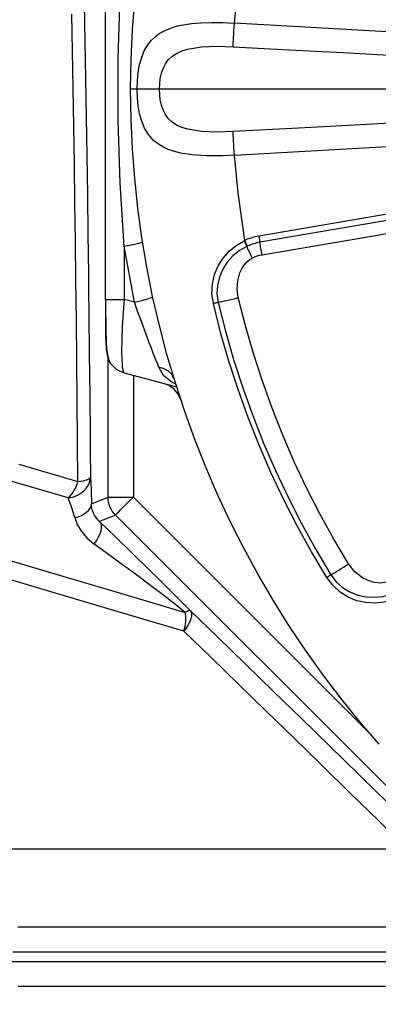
# Model space of a CAD drawing. Header units: millimetres. Extents: x 196 to 1773810, y -221320 to 153872.
# Tile 97 of 256: x 1114881 to 1115022, y -195865 to -195476. Entities that reach past the tile are written whole.
import ezdxf

# ---------------------------------------------------------------- set-up
doc = ezdxf.new("R2010")
doc.units = ezdxf.units.MM
doc.linetypes.add('CENTER', pattern=[50.8, 31.75, -6.35, 6.35, -6.35])
doc.layers.get('Defpoints').update_dxf_attribs({"lineweight": 18})
doc.layers.add('00_Основной', color=163, linetype='Continuous', lineweight=40)
doc.layers.add('ТМ-размеры', color=25, linetype='Continuous', lineweight=20)
doc.styles.add('SFINKS', font='SFINKS.shx', dxfattribs={"width": 0.7, "oblique": 15})
doc.dimstyles.new('кира-50', dxfattribs={"dimtxt": 150, "dimasz": 40, "dimexe": 15, "dimexo": 0, "dimgap": 20, "dimtad": 1, "dimdec": 0, "dimrnd": 5, "dimdsep": 46, "dimtxsty": 'SFINKS', "dimblk1": 'OBLIQUE', "dimblk2": 'OBLIQUE', "dimsah": 1, "dimcen": 2.5, "dimclrd": 252, "dimclre": 252, "dimclrt": 252, "dimadec": 0, "dimazin": 0, "dimtfac": 1, "dimtdec": 0, "dimtofl": 0, "dimtmove": 0, "dimatfit": 3, "dimldrblk": 'OBLIQUE', "dimfxl": 15, "dimtfill": 1, "dimtolj": 1, "dimtzin": 0, "dimlwd": 20, "dimlwe": 20, "dimarcsym": 0})

# ---------------------------------------------------------------- blocks, each defined once
blk = doc.blocks.new('_Oblique')
at = {"color": 0, "linetype": 'ByBlock', "lineweight": -2}
blk.add_line((-0.5, -0.5), (0.5, 0.5), dxfattribs=at)
blk = doc.blocks.new('*D45')
at = {"layer": 'Defpoints', "color": 0, "linetype": 'ByBlock', "lineweight": 50, "transparency": 16777216}
for p in [(1116184.64, -194508.84), (1114444.55, -195856.77), (1116184.64, -195857.67)]:
    blk.add_point(p, dxfattribs=at)
at = {"layer": 'ТМ-размеры', "color": 252, "linetype": 'ByBlock', "lineweight": 20, "transparency": 16777216}
for p, q in [((1114444.55, -195856.77), (1114444.55, -194493.84)), ((1116184.64, -195857.67), (1116184.64, -194493.84)), ((1114444.55, -194508.84), (1116184.64, -194508.84))]:
    blk.add_line(p, q, dxfattribs=at)
at = {"layer": 'ТМ-размеры', "color": 252, "linetype": 'ByBlock', "lineweight": 20, "transparency": 16777216, "xscale": 40, "yscale": 40, "zscale": 40, "rotation": 180}
blk.add_blockref('_Oblique', (1114444.55, -194508.84), dxfattribs=at)
at = {"layer": 'ТМ-размеры', "color": 252, "linetype": 'ByBlock', "lineweight": 20, "transparency": 16777216, "xscale": 40, "yscale": 40, "zscale": 40}
blk.add_blockref('_Oblique', (1116184.64, -194508.84), dxfattribs=at)
at = {"layer": 'ТМ-размеры', "color": 252, "linetype": 'ByBlock', "transparency": 16777216, "insert": (1115314.59, -194413.84), "char_height": 150, "attachment_point": 5, "style": 'SFINKS', "bg_fill": 3, "box_fill_scale": 1.1, "bg_fill_color": 256, "bg_fill_true_color": 13158600, "bg_fill_transparency": 0}
blk.add_mtext('\\A1;1740', dxfattribs=at)

msp = doc.modelspace()

# ---------------------------------------------------------------- linework, layer by layer
at = {"color": 252, "linetype": 'CENTER', "lineweight": 25, "ltscale": 10}
msp.add_line((1115704.64, -195503.25, 0.2), (1114924.64, -195503.25, 0.2), dxfattribs=at)
at = {"layer": '00_Основной', "color": 252, "lineweight": 25, "ltscale": 10}
for p, q in [((1114914.64, -195420.25, 0.2), (1114914.64, -195586.27, 0.2)), ((1115153.4, -195530.76, 0.2), (1114975.25, -195561.26, 0.2)), ((1115153.82, -195533.21, 0.2), (1114975.67, -195563.73, 0.2)), ((1114976.52, -195568.64, 0.2), (1115154.67, -195538.14, 0.2)), ((1114929.29, -195563.66, 0.2), (1114929.34, -195563.63, 0.2)), ((1114926.17, -195587.37, 0.2), (1114922.05, -195565.19, 0.2)), ((1114922.05, -195565.19, 0.2), (1114922.05, -195586.27, 0.2)), ((1114914.64, -195586.27, 0.2), (1114914.89, -195586.27, 0.2)), ((1114926.17, -195587.37, 0.2), (1114922.05, -195586.27, 0.2)), ((1114933.31, -195585.3, 0.2), (1114933.36, -195585.27, 0.2)), ((1114915.73, -195664.36, 0.2), (1114915.73, -195609.65, 0.2)), ((1114922.05, -195615.24, 0.2), (1114942.78, -195620.8, 0.2)), ((1114925.72, -195616.22, 0.2), (1114925.72, -195664.36, 0.2)), ((1114941.79, -195617.62, 0.2), (1114941.36, -195616.79, 0.2)), ((1114908.68, -195645.66, 0.2), (1114908.77, -195656.47, 0.2)), ((1114909.15, -195667.07, 0.2), (1114915.73, -195664.36, 0.2)), ((1114925.72, -195664.36, 0.2), (1115019.15, -195757.79, 0.2)), ((1114918.65, -195671.42, 0.2), (1114912.41, -195674.01, 0.2)), ((1115146.47, -195899.25, 0.2), (1114918.65, -195671.42, 0.2))]:
    msp.add_line(p, q, dxfattribs=at)
at = {"layer": '00_Основной', "color": 252, "lineweight": 25, "ltscale": 10, "elevation": 0.2}
for points in [[(1114922.05, -195565.19), (1114920.51, -195540.39), (1114919.73, -195515.5), (1114919.73, -195490.96), (1114920.51, -195466.13), (1114922.05, -195441.32)], [(1114965.61, -195477.16), (1114967.54, -195458.28), (1114969.77, -195443.55)], [(1114906.33, -195469.62), (1114906.6, -195484.33), (1114906.86, -195499.23), (1114907.12, -195514.3), (1114907.34, -195529.56), (1114907.57, -195544.95), (1114907.78, -195560.5), (1114907.98, -195576.21), (1114908.06, -195582.74)], [(1114924.64, -195503.25), (1114924.81, -195491.48), (1114925.35, -195479.72), (1114926.24, -195467.96)], [(1114903.84, -195658.25), (1114903.72, -195642.19), (1114903.58, -195626.22), (1114903.42, -195610.36), (1114903.25, -195594.61), (1114903.07, -195578.97), (1114902.87, -195563.46), (1114902.66, -195548.1), (1114902.45, -195532.88), (1114902.21, -195517.83), (1114901.97, -195502.94), (1114901.7, -195488.22), (1114901.43, -195473.69)], [(1114927.18, -195503.25), (1114927.3, -195499.96), (1114927.61, -195496.73), (1114928.17, -195493.59), (1114929, -195490.62), (1114930.16, -195487.84), (1114931.66, -195485.37), (1114932.87, -195483.89), (1114934.28, -195482.54), (1114935.92, -195481.32), (1114938.5, -195479.91), (1114941.55, -195478.77), (1114943.85, -195478.16), (1114946.3, -195477.7), (1114948.63, -195477.37), (1114952.4, -195477.05), (1114956.51, -195476.91), (1114960.92, -195476.95), (1114965.61, -195477.16)], [(1114965.09, -195486.49), (1114965.13, -195485.85), (1114965.17, -195485.01), (1114965.23, -195483.99), (1114965.3, -195482.82), (1114965.37, -195481.52), (1114965.45, -195480.12), (1114965.52, -195478.66), (1114965.61, -195477.16)], [(1115160.43, -195488.6), (1115051.33, -195482.04), (1114965.61, -195477.16)], [(1114965.09, -195520.03), (1114958.71, -195520.2), (1114952.63, -195519.93), (1114947.21, -195519.08), (1114944.85, -195518.36), (1114942.78, -195517.42), (1114941.01, -195516.25), (1114939.52, -195514.84), (1114938.38, -195513.27), (1114937.46, -195511.44), (1114936.82, -195509.56), (1114936.36, -195507.48), (1114936.12, -195505.42), (1114936.03, -195503.28), (1114936.36, -195499.06), (1114936.81, -195496.99), (1114937.44, -195495.12), (1114938.35, -195493.29), (1114939.49, -195491.72), (1114940.97, -195490.3), (1114942.71, -195489.13), (1114944.8, -195488.17), (1114947.15, -195487.45), (1114952.58, -195486.57), (1114958.68, -195486.32), (1114965.09, -195486.49)], [(1114965.09, -195486.49), (1114987.28, -195487.67), (1115008.52, -195488.82), (1115028.77, -195489.9), (1115040.27, -195490.51), (1115051.42, -195491.1), (1115062.23, -195491.68), (1115074.83, -195492.36), (1115089.34, -195493.14), (1115103.26, -195493.87), (1115117.49, -195494.63), (1115132.34, -195495.41), (1115146.48, -195496.16), (1115159.9, -195496.86)], [(1114927.18, -195503.25), (1114926.59, -195503.25), (1114926.08, -195503.25), (1114925.65, -195503.25), (1114925.28, -195503.25), (1114925, -195503.25), (1114924.8, -195503.25), (1114924.69, -195503.25), (1114924.64, -195503.25)], [(1115022.72, -195761.88), (1115015.04, -195752.94), (1115007.64, -195743.78), (1115000.52, -195734.39), (1114993.68, -195724.8), (1114987.13, -195715), (1114980.89, -195705.01), (1114974.95, -195694.85), (1114969.3, -195684.5), (1114964, -195673.98), (1114959, -195663.32), (1114954.34, -195652.5), (1114949.99, -195641.56), (1114945.98, -195630.48), (1114942.3, -195619.29), (1114938.97, -195607.98), (1114935.98, -195596.58), (1114933.32, -195585.11), (1114931.02, -195573.55), (1114929.08, -195561.94), (1114927.48, -195550.27), (1114926.24, -195538.56), (1114925.35, -195526.8), (1114924.81, -195515.04), (1114924.64, -195503.25)], [(1114965.61, -195529.34), (1114961.08, -195529.56), (1114956.79, -195529.6), (1114954.73, -195529.56), (1114952.75, -195529.47), (1114950.85, -195529.34), (1114949.02, -195529.18), (1114945.02, -195528.6), (1114941.52, -195527.74), (1114939.48, -195527.02), (1114937.63, -195526.18), (1114935.98, -195525.22), (1114933.59, -195523.36), (1114931.68, -195521.19), (1114930.18, -195518.7), (1114929.02, -195515.92), (1114928.19, -195512.96), (1114927.62, -195509.82), (1114927.3, -195506.57), (1114927.18, -195503.25)], [(1115159.9, -195509.66), (1115145.52, -195510.41), (1115130.34, -195511.21), (1115114.32, -195512.06), (1115099.47, -195512.85), (1115087.68, -195513.47), (1115075.46, -195514.12), (1115062.84, -195514.79), (1115051.98, -195515.37), (1115031.88, -195516.45), (1115010.68, -195517.59), (1114988.43, -195518.78), (1114965.09, -195520.03)], [(1114965.61, -195529.34), (1114965.52, -195527.85), (1114965.45, -195526.38), (1114965.37, -195524.98), (1114965.3, -195523.68), (1114965.23, -195522.52), (1114965.17, -195521.5), (1114965.13, -195520.66), (1114965.09, -195520.03)], [(1114965.61, -195529.34), (1115074.72, -195523.11), (1115160.43, -195517.9)], [(1114969.77, -195562.97), (1114967.05, -195544.19), (1114965.61, -195529.34)], [(1114922.05, -195565.19), (1114924.91, -195564.69), (1114927.32, -195564.21), (1114928.86, -195563.84), (1114928.96, -195563.8)], [(1114957.3, -195587.92), (1114956.75, -195584.02), (1114956.92, -195580.14), (1114957.76, -195576.45), (1114959.22, -195573.02), (1114961.18, -195569.94), (1114963.6, -195567.25), (1114966.37, -195564.98), (1114969.43, -195563.14)], [(1114969.43, -195563.14), (1114969.62, -195563.04), (1114969.77, -195562.97)], [(1114969.43, -195563.14), (1114969.58, -195563.44), (1114969.7, -195563.73), (1114969.84, -195564.02), (1114969.97, -195564.31), (1114970.11, -195564.59), (1114970.24, -195564.86), (1114970.36, -195565.13), (1114970.48, -195565.4)], [(1114975.25, -195561.26), (1114974.54, -195561.4), (1114973.84, -195561.56), (1114973.14, -195561.74), (1114972.45, -195561.94), (1114971.78, -195562.17), (1114971.1, -195562.41), (1114970.44, -195562.68), (1114969.77, -195562.97)], [(1114970.82, -195565.23), (1114970.7, -195564.98), (1114970.58, -195564.71), (1114970.45, -195564.42), (1114970.31, -195564.14), (1114970.18, -195563.86), (1114970.04, -195563.56), (1114969.91, -195563.27), (1114969.77, -195562.97)], [(1114975.67, -195563.73), (1114975.05, -195563.84), (1114974.43, -195563.99), (1114973.81, -195564.14), (1114973.2, -195564.32), (1114972.59, -195564.52), (1114971.99, -195564.74), (1114971.4, -195564.98), (1114970.82, -195565.23)], [(1114975.25, -195561.26), (1114975.3, -195561.59), (1114975.36, -195561.91), (1114975.42, -195562.22), (1114975.46, -195562.55), (1114975.52, -195562.84), (1114975.57, -195563.16), (1114975.61, -195563.45), (1114975.67, -195563.73)], [(1114976.52, -195568.64), (1114976.4, -195568.01), (1114976.29, -195567.36), (1114976.18, -195566.72), (1114976.08, -195566.1), (1114975.97, -195565.48), (1114975.87, -195564.88), (1114975.77, -195564.3), (1114975.67, -195563.73)], [(1114970.48, -195565.4), (1114967.63, -195567.02), (1114965.03, -195569.11), (1114962.82, -195571.56), (1114961, -195574.37), (1114959.67, -195577.46), (1114958.89, -195580.74), (1114958.72, -195584.11), (1114959.19, -195587.47)], [(1114970.82, -195565.23), (1114970.63, -195565.33), (1114970.48, -195565.4)], [(1114972.66, -195569.88), (1114972.37, -195569.29), (1114972.08, -195568.71), (1114971.8, -195568.13), (1114971.54, -195567.56), (1114971.25, -195566.99), (1114970.98, -195566.44), (1114970.73, -195565.9), (1114970.48, -195565.4)], [(1114967.16, -195585.58), (1114966.72, -195582.3), (1114966.95, -195579), (1114967.81, -195575.81), (1114968.95, -195573.46), (1114970.55, -195571.4), (1114972.66, -195569.88)], [(1114972.66, -195569.88), (1114973.12, -195569.67), (1114973.58, -195569.48), (1114974.06, -195569.29), (1114974.54, -195569.12), (1114975.02, -195568.98), (1114975.52, -195568.86), (1114976.01, -195568.74), (1114976.52, -195568.64)], [(1114908.06, -195582.74), (1114908.16, -195592.02), (1114908.33, -195607.97), (1114908.5, -195624.04), (1114908.64, -195640.2), (1114908.68, -195645.66)], [(1114914.77, -195586.27), (1114914.77, -195588.96), (1114914.75, -195591.39), (1114914.75, -195595.46), (1114914.75, -195597.57), (1114914.75, -195599.25), (1114914.75, -195600.6), (1114914.81, -195602.98), (1114915.01, -195605.83), (1114915.19, -195607.35), (1114915.47, -195608.84), (1114915.9, -195610.24), (1114916.53, -195611.43)], [(1114914.77, -195586.27), (1114914.77, -195590.86), (1114914.8, -195595.13), (1114914.86, -195599.05), (1114914.98, -195602.57), (1114915.18, -195605.63), (1114915.5, -195608.19), (1114916, -195610.24), (1114916.77, -195611.74)], [(1114914.89, -195586.27), (1114915.18, -195586.27), (1114916.71, -195586.27), (1114919.08, -195586.27), (1114922.05, -195586.27)], [(1114922.05, -195586.27), (1114921.79, -195589.78), (1114921.55, -195593.41), (1114921.36, -195596.92), (1114921.16, -195602.13), (1114921.1, -195606.62), (1114921.16, -195610.28), (1114921.24, -195611.8), (1114921.36, -195613.04), (1114921.5, -195613.97), (1114921.67, -195614.66), (1114921.85, -195615.07), (1114922.05, -195615.24)], [(1114926.17, -195587.37), (1114929, -195586.69), (1114931.39, -195586.04), (1114932.9, -195585.55), (1114933.01, -195585.48)], [(1114959.19, -195587.47), (1114959.91, -195587.3), (1114960.74, -195587.1), (1114961.66, -195586.89), (1114962.66, -195586.65), (1114963.73, -195586.4), (1114964.85, -195586.13), (1114965.99, -195585.86), (1114967.16, -195585.58)], [(1115010.72, -195690.75), (1115004.88, -195680.92), (1114999.35, -195670.92), (1114994.14, -195660.75), (1114989.26, -195650.4), (1114984.72, -195639.92), (1114980.51, -195629.28), (1114976.66, -195618.53), (1114973.13, -195607.65), (1114969.97, -195596.67), (1114967.16, -195585.58)], [(1114935.74, -195613.08), (1114935.09, -195611.38), (1114934.38, -195609.52), (1114933.6, -195607.53), (1114932.83, -195605.52), (1114932.02, -195603.41), (1114931.19, -195601.2), (1114929.98, -195597.95), (1114928.65, -195594.35), (1114927.41, -195590.87), (1114926.17, -195587.37)], [(1114959.19, -195587.47), (1114959, -195587.51), (1114958.79, -195587.57), (1114958.58, -195587.61), (1114958.34, -195587.66), (1114958.1, -195587.72), (1114957.85, -195587.79), (1114957.58, -195587.85), (1114957.3, -195587.92)], [(1115002.1, -195696.07), (1114996.09, -195685.96), (1114990.4, -195675.68), (1114985.05, -195665.2), (1114980.03, -195654.58), (1114975.36, -195643.78), (1114971.04, -195632.86), (1114967.06, -195621.8), (1114963.45, -195610.61), (1114960.19, -195599.31), (1114957.3, -195587.92)], [(1114959.19, -195587.47), (1114962.07, -195598.8), (1114965.3, -195610.04), (1114968.9, -195621.16), (1114972.85, -195632.17), (1114977.15, -195643.05), (1114981.81, -195653.78), (1114986.79, -195664.36), (1114992.11, -195674.77), (1114997.77, -195685), (1115003.75, -195695.05)], [(1114916.77, -195611.74), (1114919.08, -195613.9), (1114922.05, -195615.24)], [(1114941.36, -195616.79), (1114940.98, -195616.03), (1114939.64, -195614.66), (1114937.82, -195613.64), (1114935.74, -195613.08)], [(1114942.65, -195619.87), (1114940.65, -195618.85), (1114937.64, -195616.3), (1114935.74, -195613.08)], [(1114944.43, -195625.91), (1114943.37, -195623.68), (1114941.8, -195621.77), (1114939.81, -195620.32), (1114938.67, -195619.85)], [(1114880.48, -195651.34), (1114903.84, -195658.25)], [(1114900.02, -195664.7), (1114873.84, -195656.95)], [(1114900.02, -195664.7), (1114901.76, -195664.36), (1114903.41, -195663.77), (1114904.9, -195662.93), (1114906.2, -195661.9), (1114907.27, -195660.7), (1114908.08, -195659.36), (1114908.57, -195657.94), (1114908.77, -195656.47)], [(1114903.84, -195658.25), (1114904.89, -195658.09), (1114905.84, -195657.91), (1114906.67, -195657.71), (1114907.37, -195657.49), (1114907.94, -195657.25), (1114908.38, -195656.99), (1114908.64, -195656.72), (1114908.77, -195656.47)], [(1114908.77, -195656.47), (1114908.9, -195659.01), (1114909.01, -195661.9), (1114909.15, -195667.07)], [(1114900.02, -195664.7), (1114900.6, -195664.12), (1114901.16, -195663.47), (1114901.71, -195662.74), (1114902.22, -195661.93), (1114902.7, -195661.08), (1114903.12, -195660.18), (1114903.5, -195659.24), (1114903.84, -195658.25)], [(1114902.58, -195672.46), (1114901.33, -195668.21), (1114900.02, -195664.7)], [(1114915.73, -195664.36), (1114915.98, -195664.36), (1114916.59, -195664.36), (1114917.53, -195664.36), (1114918.78, -195664.36), (1114920.27, -195664.36), (1114921.98, -195664.36), (1114923.81, -195664.36), (1114925.72, -195664.36)], [(1114918.65, -195671.42), (1114918, -195670.7), (1114917.4, -195669.9), (1114916.91, -195669.06), (1114916.49, -195668.18), (1114916.15, -195667.25), (1114915.91, -195666.31), (1114915.77, -195665.33), (1114915.73, -195664.36)], [(1114918.65, -195671.42), (1114918.83, -195671.24), (1114919.25, -195670.81), (1114919.93, -195670.14), (1114920.81, -195669.27), (1114921.86, -195668.21), (1114923.06, -195667), (1114924.36, -195665.7), (1114925.72, -195664.36)], [(1114902.58, -195672.46), (1114903.93, -195672.08), (1114905.18, -195671.58), (1114906.3, -195671), (1114907.26, -195670.33), (1114908.05, -195669.58), (1114908.63, -195668.78), (1114909, -195667.93), (1114909.15, -195667.07)], [(1114912.41, -195674.01), (1114911.83, -195673.43), (1114911.06, -195672.47), (1114910.44, -195671.5), (1114910.04, -195670.74), (1114909.64, -195669.72), (1114909.39, -195668.78), (1114909.24, -195667.89), (1114909.15, -195667.07)], [(1114902.58, -195672.46), (1114903.56, -195675.17), (1114905.18, -195677.9), (1114907.4, -195680.49), (1114910.18, -195682.83)], [(1114912.41, -195674.01), (1114912.83, -195674.7), (1114913.06, -195675.56), (1114913.07, -195676.58), (1114912.88, -195677.71), (1114912.48, -195678.94), (1114911.89, -195680.22), (1114911.11, -195681.53), (1114910.18, -195682.83)], [(1114912.41, -195674.01), (1114918.68, -195680.06), (1114925.17, -195686.36), (1114931.88, -195692.93), (1114935.93, -195696.91), (1114940.02, -195700.96), (1114944.13, -195705.06), (1114948.21, -195709.16)], [(1114946.24, -195709.87), (1114941.79, -195706.35), (1114937.23, -195702.84), (1114932.62, -195699.33), (1114928.02, -195695.88), (1114918.97, -195689.2), (1114910.18, -195682.83)], [(1114871.18, -195687.64), (1114895.63, -195694.88), (1114920.65, -195702.29), (1114946.24, -195709.87)], [(1115003.75, -195695.05), (1115004.39, -195694.66), (1115005.1, -195694.22), (1115005.91, -195693.71), (1115006.78, -195693.17), (1115007.72, -195692.6), (1115008.7, -195692), (1115009.71, -195691.38), (1115010.72, -195690.75)], [(1115025.71, -195697.96), (1115023.25, -195698.38), (1115020.77, -195698.11), (1115018.41, -195697.34), (1115016.21, -195696.19), (1115013.14, -195693.8), (1115010.72, -195690.75)], [(1114945.7, -195717.29), (1114919.34, -195709.49), (1114894, -195701.98), (1114869.68, -195694.78)], [(1115003.75, -195695.05), (1115003.58, -195695.15), (1115003.41, -195695.26), (1115003.22, -195695.38), (1115003.02, -195695.5), (1115002.8, -195695.64), (1115002.58, -195695.77), (1115002.34, -195695.92), (1115002.1, -195696.07)], [(1115003.75, -195695.05), (1115005.8, -195697.76), (1115008.31, -195700.02), (1115011.17, -195701.78), (1115014.29, -195703.02), (1115017.55, -195703.73), (1115020.87, -195703.9), (1115024.17, -195703.54), (1115027.34, -195702.68)], [(1115028.19, -195705.01), (1115024.74, -195705.89), (1115021.16, -195706.23), (1115017.52, -195706.03), (1115014, -195705.25), (1115010.48, -195703.83), (1115007.32, -195701.84), (1115004.44, -195699.18), (1115002.1, -195696.07)], [(1114948.21, -195709.16), (1114948.55, -195709.76), (1114948.7, -195710.53), (1114948.66, -195711.43), (1114948.42, -195712.48), (1114947.98, -195713.61), (1114947.38, -195714.81), (1114946.62, -195716.05), (1114945.7, -195717.29)], [(1114945.7, -195717.29), (1114945.95, -195716.29), (1114946.16, -195715.3), (1114946.32, -195714.3), (1114946.4, -195713.34), (1114946.44, -195712.39), (1114946.43, -195711.5), (1114946.36, -195710.66), (1114946.24, -195709.87)], [(1114948.21, -195709.16), (1114948.1, -195709.12), (1114947.93, -195709.1), (1114947.73, -195709.13), (1114947.5, -195709.2), (1114947.24, -195709.32), (1114946.92, -195709.46), (1114946.59, -195709.64), (1114946.24, -195709.87)], [(1114948.21, -195709.16), (1114959.09, -195719.7), (1114970.05, -195730.36), (1114981.1, -195741.11), (1114991.94, -195751.68)], [(1115033.84, -195803.26), (1115022.58, -195792.22), (1115011.37, -195781.24), (1115000.24, -195770.36), (1114989.18, -195759.55), (1114978.18, -195748.84), (1114967.27, -195738.23), (1114956.44, -195727.7), (1114945.7, -195717.29)], [(1114991.94, -195751.68), (1114992.22, -195751.95), (1115003.43, -195762.88), (1115014.7, -195773.9), (1115015.73, -195774.92)], [(1115015.73, -195774.92), (1115026.03, -195785.01), (1115037.44, -195796.18)], [(1114866.63, -195803.26), (1114880.97, -195803.26), (1114895.49, -195803.26), (1114910.21, -195803.26), (1114925.11, -195803.26), (1114940.17, -195803.26), (1114955.41, -195803.26), (1114970.8, -195803.26), (1114986.34, -195803.26), (1115002.03, -195803.26), (1115017.86, -195803.26), (1115033.84, -195803.26)], [(1114880.05, -195834.09), (1114894.54, -195834.09), (1114909.24, -195834.09), (1114924.09, -195834.09), (1114939.12, -195834.09), (1114954.32, -195834.09), (1114969.69, -195834.09), (1114985.2, -195834.09), (1115000.86, -195834.09), (1115016.66, -195834.09), (1115032.6, -195834.09), (1115048.65, -195834.09), (1115064.82, -195834.09)], [(1114875.68, -195847.7), (1114890.85, -195847.7), (1114906.19, -195847.7), (1114921.71, -195847.7), (1114937.39, -195847.7), (1114953.22, -195847.7), (1114969.21, -195847.7), (1114985.34, -195847.7), (1115001.59, -195847.7), (1115017.99, -195847.7), (1115034.51, -195847.7), (1115051.15, -195847.7), (1115067.89, -195847.7)], [(1115062, -195844.05), (1115045.93, -195844.05), (1115029.96, -195844.05), (1115014.12, -195844.05), (1114998.4, -195844.05), (1114982.82, -195844.05), (1114967.39, -195844.05), (1114952.1, -195844.05), (1114936.96, -195844.05), (1114921.99, -195844.05), (1114907.19, -195844.05), (1114892.57, -195844.05), (1114878.12, -195844.05)], [(1115091.37, -195857.67), (1115074.38, -195857.67), (1115057.5, -195857.67), (1115040.72, -195857.67), (1115024.07, -195857.67), (1115007.52, -195857.67), (1114991.11, -195857.67), (1114974.82, -195857.67), (1114958.68, -195857.67), (1114942.68, -195857.67), (1114926.83, -195857.67), (1114911.14, -195857.67), (1114895.62, -195857.67), (1114880.26, -195857.67)]]:
    msp.add_lwpolyline(points, dxfattribs=at)

# ---------------------------------------------------------------- next in the draw order: dimensions: what is measured, and where the dimension line sits
at = {"layer": 'ТМ-размеры', "color": 3, "linetype": 'ByBlock'}
dim = msp.add_linear_dim(base=(1116184.64, -194508.84, 0.2), p1=(1114444.55, -195856.77, 0.2), p2=(1116184.64, -195857.67, 0.2), dimstyle='кира-50', dxfattribs=at)
dim.commit()
dim.dimension.update_dxf_attribs({"geometry": '*D45', "text_midpoint": (1115314.59, -194508.84, 0.2), "dimtype": 160})

doc.saveas('drawing.dxf')
